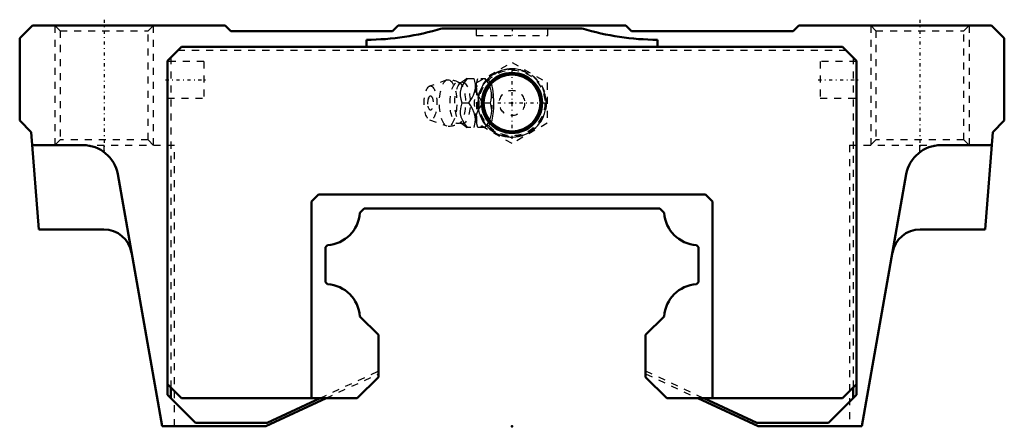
# Model space of a CAD drawing. Header units: millimetres. Extents: x -70 to 70, y 0 to 58.
import ezdxf

# ---------------------------------------------------------------- set-up
doc = ezdxf.new("R2010")
doc.units = ezdxf.units.MM
doc.linetypes.add('Center', pattern=[1.5, 0.45, -0.5, 0.05, -0.5])
doc.linetypes.add('Dashed', pattern=[2, 1, -1])
for name, color, linetype, lineweight in [('2d ConnectionPoints', 7, 'Continuous', 50), ('AM_0', 7, 'Continuous', 50), ('AM_5', 3, 'Continuous', 25), ('AM_7', 7, 'Center', 25), ('AM_9', 6, 'Dashed', 25)]:
    doc.layers.add(name, color=color, linetype=linetype, lineweight=lineweight)

# ---------------------------------------------------------------- blocks, each defined once
blk = doc.blocks.new('1_64y71ie6s7vecipt6p7hhn1jr________0_in_HSR55LC1SS_GK__BLOCK_1B_PT1_8__2')
at = {"layer": 'AM_5', "linetype": 'Dashed'}
blk.add_arc((0, 46), 4.28, 75, 15, dxfattribs=at)
at = {"layer": 'AM_7'}
for p, q in [((0, 40.88), (0, 51.12)), ((-5.12, 46), (5.12, 46))]:
    blk.add_line(p, q, dxfattribs=at)
at = {"layer": 'AM_9'}
for p, q in [((-5, 48.89), (0, 51.77)), ((0, 51.77), (5, 48.89)), ((-9.25, 49.27), (-11.71, 48.4)), ((-6.42, 49.5), (-3.85, 49.5)), ((-3.56, 49.15), (-3.85, 49.5)), ((-5, 43.11), (-5, 48.89)), ((5, 48.89), (5, 43.11)), ((-7.13, 46), (-6.14, 46)), ((-4.1, 46), (-3.12, 46)), ((-11.71, 43.6), (-9.25, 42.73)), ((-3.85, 42.5), (-6.42, 42.5)), ((0, 40.23), (-5, 43.11)), ((-3.85, 42.5), (-3.56, 42.85)), ((5, 43.11), (0, 40.23))]:
    blk.add_line(p, q, dxfattribs=at)
for points in [[(-6.37, 49.5), (-6.77, 48.95), (-7.11, 48.37), (-7.28, 47.96), (-7.37, 47.54), (-7.37, 47.04), (-7.29, 46.55), (-7.13, 46)], [(-6.41, 49.51), (-6.51, 49.41), (-6.73, 49.23), (-7, 49.04), (-7.27, 48.88)], [(-6.14, 46), (-5.66, 46.73), (-5.47, 47.13), (-5.32, 47.53), (-5.21, 48.09), (-5.21, 48.66), (-5.28, 49.09), (-5.39, 49.5)], [(-4.1, 46), (-4.5, 46.55), (-4.84, 47.13), (-5.01, 47.54), (-5.1, 47.96), (-5.1, 48.46), (-5.02, 48.95), (-4.86, 49.5)], [(-3.87, 49.5), (-3.39, 48.77), (-3.2, 48.37), (-3.05, 47.97), (-2.94, 47.41), (-2.94, 46.84), (-3, 46.41), (-3.12, 46)], [(-3.56, 42.84), (-3.51, 42.82), (-3.38, 42.81), (-3.25, 42.86), (-3.13, 42.96), (-3.02, 43.12), (-2.92, 43.32), (-2.84, 43.56), (-2.76, 43.85), (-2.71, 44.16), (-2.64, 44.73), (-2.6, 45.32), (-2.59, 46.23), (-2.63, 47.14), (-2.67, 47.57), (-2.73, 47.99), (-2.82, 48.38), (-2.93, 48.71), (-3.05, 48.93), (-3.19, 49.09), (-3.31, 49.17), (-3.43, 49.19), (-3.56, 49.16)], [(-7.26, 48.88), (-7.29, 48.87), (-7.36, 48.86), (-7.44, 48.87), (-7.48, 48.88), (-7.48, 48.88)], [(-7.13, 46), (-7.29, 45.45), (-7.38, 44.87), (-7.37, 44.46), (-7.28, 44.04), (-7.06, 43.54), (-6.77, 43.05), (-6.37, 42.5)], [(-5.39, 42.5), (-5.22, 43.23), (-5.2, 43.63), (-5.22, 44.03), (-5.36, 44.59), (-5.6, 45.16), (-5.85, 45.59), (-6.14, 46)], [(-4.86, 42.5), (-5.02, 43.05), (-5.11, 43.63), (-5.1, 44.04), (-5.01, 44.46), (-4.8, 44.96), (-4.5, 45.45), (-4.1, 46)], [(-3.12, 46), (-2.95, 45.27), (-2.93, 44.87), (-2.95, 44.47), (-3.09, 43.91), (-3.33, 43.34), (-3.58, 42.91), (-3.87, 42.5)], [(-7.48, 43.12), (-7.47, 43.12), (-7.42, 43.14), (-7.35, 43.14), (-7.28, 43.13), (-7.26, 43.12)], [(-7.27, 43.12), (-7.24, 43.11), (-6.95, 42.93), (-6.7, 42.75), (-6.5, 42.58), (-6.41, 42.49)]]:
    blk.add_lwpolyline(points, dxfattribs=at)
for radius in [4.88, 4.8, 4.67, 4.06, 1.8]:
    blk.add_circle((0, 46), radius, dxfattribs=at)
for centre, radius, start, end in [((-9.09, 46), 3.3, 60.8606, 90), ((-10.18, 46), 1.82, 153.7155, 206.2845), ((-9.09, 46), 3.3, 270, 299.1394)]:
    blk.add_arc(centre, radius, start, end, dxfattribs=at)
for centre, major_axis in [((-9.09, 46), (0, 3.3)), ((-11.59, 46), (0, 2.42)), ((-7.71, 46), (0, 2.94)), ((-7.04, 46), (0, 2.94)), ((-11.59, 46), (0, 1.01))]:
    blk.add_ellipse(centre, major_axis=major_axis, ratio=0.374607, dxfattribs=at)
for major_axis, start_param, end_param in [((0, 3.44), 5.871519, 9.836445), ((0, -3.44), 0.411667, 2.729926)]:
    blk.add_ellipse((-4.08, 46), major_axis=major_axis, ratio=0.374607, start_param=start_param, end_param=end_param, dxfattribs=at)
blk = doc.blocks.new('2_HSR55LCSSB_PT1_811_S_0_in_HSR55LC1SS_GK__BLOCK_1B_PT1_8__2')
at = {"layer": 'AM_0'}
for p, q in [((-68.2, 57), (-70, 55.2)), ((-40.8, 57), (-68.2, 57)), ((-40, 56.2), (-40.8, 57)), ((-17, 56.2), (-40, 56.2)), ((-16.2, 57), (-17, 56.2)), ((16.2, 57), (-16.2, 57)), ((10, 56.6), (-10, 56.6)), ((17, 56.2), (16.2, 57)), ((40, 56.2), (17, 56.2)), ((40.8, 57), (40, 56.2)), ((68.2, 57), (40.8, 57)), ((70, 55.2), (68.2, 57)), ((-70, 55.2), (-70, 43.5)), ((-20.69, 55), (-20.69, 54)), ((20.69, 54), (20.69, 55)), ((70, 43.5), (70, 55.2)), ((-49, 52), (-47, 54)), ((-47, 54), (47, 54)), ((47, 54), (49, 52)), ((-49, 52), (-49, 4.5)), ((49, 52), (49, 4.5)), ((-70, 43.5), (-68.36, 41.86)), ((68.36, 41.86), (70, 43.5)), ((-68.36, 41.86), (-67.28, 28)), ((67.28, 28), (68.36, 41.86)), ((-60.99, 40), (-68.21, 40)), ((68.21, 40), (60.99, 40)), ((-56.06, 35.87), (-49.74, 0)), ((49.74, 0), (56.06, 35.87)), ((-27.5, 33), (-28.5, 32)), ((27.5, 33), (-27.5, 33)), ((28.5, 32), (27.5, 33)), ((-28.5, 32), (-28.5, 4)), ((-21, 31), (-21.63, 30.37)), ((21, 31), (-21, 31)), ((21.63, 30.37), (21, 31)), ((28.5, 4), (28.5, 32)), ((-67.28, 28), (-58.03, 28)), ((58.03, 28), (67.28, 28)), ((-26.22, 25.77), (-26.5, 25.5)), ((-26.5, 25.5), (-26.5, 20.5)), ((26.5, 25.5), (26.22, 25.77)), ((26.5, 20.5), (26.5, 25.5)), ((-26.5, 20.5), (-26.22, 20.23)), ((26.22, 20.23), (26.5, 20.5)), ((-21.63, 15.63), (-19, 13)), ((19, 13), (21.63, 15.63)), ((-19, 13), (-19, 7)), ((19, 7), (19, 13)), ((-49, 6), (-47, 4)), ((-19, 7), (-22, 4)), ((19, 7), (22, 4)), ((47, 4), (49, 6)), ((-49, 4.5), (-45, 0.5)), ((-48.5, 5.5), (-48.5, 4)), ((45, 0.5), (49, 4.5)), ((48.5, 5.5), (48.5, 4)), ((-47, 4), (-22, 4)), ((-35, 0), (-26.42, 4)), ((-34.8, 0.5), (-27.29, 4)), ((22, 4), (47, 4)), ((26.42, 4), (35, 0)), ((27.29, 4), (34.8, 0.5)), ((-49.74, 0), (-35, 0)), ((-45, 0.5), (-34.8, 0.5)), ((34.8, 0.5), (45, 0.5)), ((35, 0), (49.74, 0))]:
    blk.add_line(p, q, dxfattribs=at)
for radius in [4.27, 4.04]:
    blk.add_circle((0, 46), radius, dxfattribs=at)
for centre, radius, start, end in [((-20.69, 91.5), 36.5, 270, 287.0275), ((20.69, 91.5), 36.5, 252.9725, 270), ((-60.99, 35), 5, 9.9997, 90), ((60.99, 35), 5, 90, 170.0003), ((-26.57, 30.71), 4.95, 273.9702, 356.0299), ((26.57, 30.71), 4.95, 183.9701, 266.0298), ((-58.03, 24), 4, 9.9997, 90), ((58.03, 24), 4, 90, 170.0003), ((-26.57, 15.29), 4.95, 3.9701, 86.0298), ((26.57, 15.29), 4.95, 93.9702, 176.0299)]:
    blk.add_arc(centre, radius, start, end, dxfattribs=at)
at = {"layer": 'AM_5', "linetype": 'Dashed'}
for p, q in [((-65, 57), (-65, 40)), ((-51, 57), (-51, 40)), ((51, 57), (51, 40)), ((65, 57), (65, 40))]:
    blk.add_line(p, q, dxfattribs=at)
at = {"layer": 'AM_5'}
blk.add_arc((0, 46), 4.86, 75, 15, dxfattribs=at)
at = {"layer": 'AM_7'}
for p, q in [((-58, 57.85), (-58, 39.15)), ((58, 57.85), (58, 39.15)), ((0, 56.65), (0, 55.55)), ((-49.26, 49.3), (-43.54, 49.3)), ((43.54, 49.3), (49.26, 49.3))]:
    blk.add_line(p, q, dxfattribs=at)
at = {"layer": 'AM_9'}
for p, q in [((-65, 57), (-64.25, 56.25)), ((-64.25, 56.25), (-64.25, 40.75)), ((-64.25, 56.25), (-51.75, 56.25)), ((-51.75, 56.25), (-51, 57)), ((-51.75, 40.75), (-51.75, 56.25)), ((-5.1, 56.6), (-5.1, 55.6)), ((5.1, 55.6), (5.1, 56.6)), ((51, 57), (51.75, 56.25)), ((51.75, 56.25), (51.75, 40.75)), ((51.75, 56.25), (64.25, 56.25)), ((64.25, 56.25), (65, 57)), ((64.25, 40.75), (64.25, 56.25)), ((-5.1, 55.6), (5.1, 55.6)), ((-47.5, 53.5), (47.5, 53.5)), ((-43.8, 51.9), (-49, 51.9)), ((-48.5, 52.5), (-48.5, 5.5)), ((-43.8, 51.9), (-43.8, 46.7)), ((49, 51.9), (43.8, 51.9)), ((43.8, 51.9), (43.8, 46.7)), ((48.5, 52.5), (48.5, 5.5)), ((-49, 46.7), (-43.8, 46.7)), ((43.8, 46.7), (49, 46.7)), ((-64.25, 40.75), (-65, 40)), ((-51.75, 40.75), (-64.25, 40.75)), ((-51, 40), (-51.75, 40.75)), ((51.75, 40.75), (51, 40)), ((64.25, 40.75), (51.75, 40.75)), ((65, 40), (64.25, 40.75)), ((-60.99, 40), (-48, 40)), ((-58, 39.01), (-58, 40)), ((-48, 0), (-48, 40)), ((48, 40), (60.99, 40)), ((48, 40), (48, 0)), ((58, 39.01), (58, 40)), ((-27.29, 4), (-19, 7.87)), ((-26.42, 4), (-19, 7.46)), ((19, 7.87), (27.29, 4)), ((19, 7.46), (26.42, 4))]:
    blk.add_line(p, q, dxfattribs=at)

msp = doc.modelspace()

# ---------------------------------------------------------------- linework, layer by layer
at = {"layer": '2d ConnectionPoints'}
for p in [(0, 46), (0, 46), (0, 0)]:
    msp.add_point(p, dxfattribs=at)

# ---------------------------------------------------------------- block references
for name in ['2_HSR55LCSSB_PT1_811_S_0_in_HSR55LC1SS_GK__BLOCK_1B_PT1_8__2', '1_64y71ie6s7vecipt6p7hhn1jr________0_in_HSR55LC1SS_GK__BLOCK_1B_PT1_8__2']:
    msp.add_blockref(name, (0, 0))

doc.saveas('drawing.dxf')
